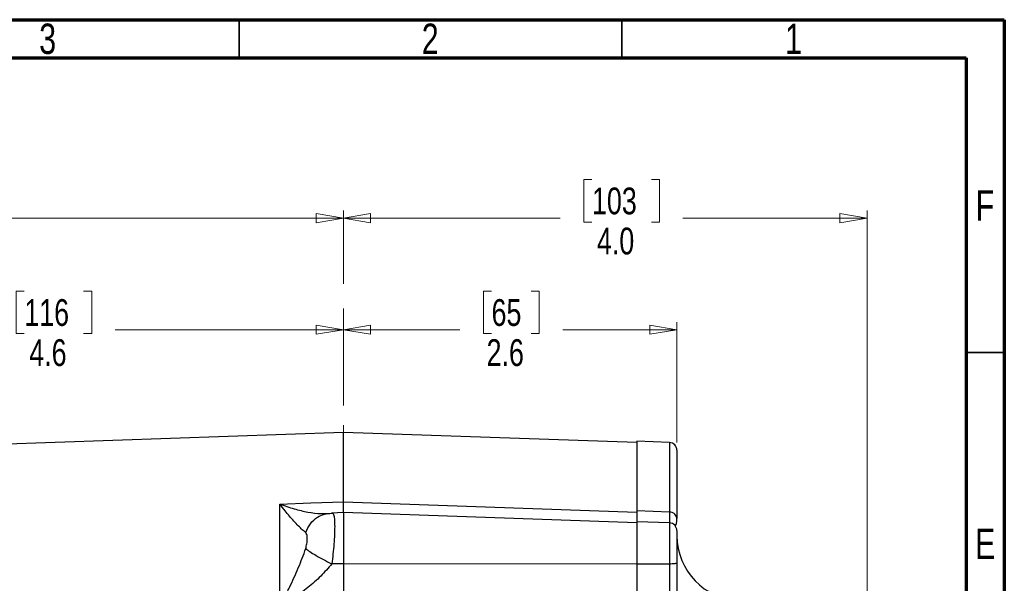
# Model space of a CAD drawing. Header units: inches. Extents: x 0.6 to 16.3, y 0.2 to 11.5.
# Tile 18 of 18: x 11.3 to 16.3, y 8.6 to 11.5. Entities that reach past the tile are written whole.
import ezdxf

# ---------------------------------------------------------------- set-up
doc = ezdxf.new("R2010")
doc.units = ezdxf.units.IN
doc.header["$MEASUREMENT"] = 0
doc.linetypes.add('CENTERX2', pattern=[0.8, 0.5, -0.1, 0.1, -0.1])
doc.styles.add('SLDTEXTSTYLE0', font='TXT', dxfattribs={"width": 0.75})
doc.dimstyles.new('SLDDIMSTYLE0', dxfattribs={"dimtxt": 0.137795, "dimasz": 0.14, "dimexe": 0, "dimexo": 0.0625, "dimgap": 0.034449, "dimtad": 0, "dimdec": 1, "dimlfac": 1.5, "dimrnd": 1e-09, "dimzin": 12, "dimdsep": 46, "dimtxsty": 'SLDTEXTSTYLE0', "dimblk1": 'CLOSED', "dimblk2": 'CLOSED', "dimsah": 1, "dimcen": 0.09, "dimadec": 0, "dimazin": 3, "dimtfac": 1, "dimtdec": 1, "dimtofl": 0, "dimtmove": 0, "dimatfit": 3, "dimldrblk": 'CLOSED', "dimfxl": 0, "dimfrac": 2, "dimtolj": 1, "dimtzin": 12, "dimarcsym": 0})
doc.dimstyles.new('SLDDIMSTYLE3', dxfattribs={"dimtxt": 0.137795, "dimasz": 0.14, "dimexe": 0, "dimexo": 0.0625, "dimgap": 0.034449, "dimtad": 0, "dimdec": 1, "dimlfac": 1.5, "dimrnd": 1e-09, "dimzin": 12, "dimdsep": 46, "dimtxsty": 'SLDTEXTSTYLE0', "dimblk1": 'CLOSED', "dimblk2": 'CLOSED', "dimsah": 1, "dimcen": 0.09, "dimadec": 0, "dimazin": 3, "dimtfac": 1, "dimtofl": 0, "dimtmove": 0, "dimatfit": 3, "dimldrblk": 'CLOSED', "dimfxl": 0, "dimfrac": 2, "dimtolj": 1, "dimtzin": 12, "dimarcsym": 0})
doc.dimstyles.new('SLDDIMSTYLE4', dxfattribs={"dimtxt": 0.137795, "dimasz": 0.14, "dimexe": 0, "dimexo": 0.0625, "dimgap": 0.034449, "dimtad": 0, "dimdec": 1, "dimlfac": 1.5, "dimrnd": 1e-09, "dimzin": 4, "dimdsep": 46, "dimtxsty": 'SLDTEXTSTYLE0', "dimblk1": 'CLOSED', "dimblk2": 'CLOSED', "dimsah": 1, "dimcen": 0.09, "dimadec": 0, "dimazin": 1, "dimtfac": 1, "dimtdec": 1, "dimtofl": 0, "dimtmove": 0, "dimatfit": 3, "dimldrblk": 'CLOSED', "dimfxl": 0, "dimfrac": 2, "dimtolj": 1, "dimtzin": 12, "dimarcsym": 0})

# ---------------------------------------------------------------- blocks, each defined once
blk = doc.blocks.new('_Closed')
at = {"color": 0, "linetype": 'ByBlock', "lineweight": -2}
for p, q in [((-1, 0.166667), (0, 0)), ((-1, 0.166667), (-1, -0.166667)), ((0, 0), (-1, -0.166667)), ((0, 0), (-1, 0))]:
    blk.add_line(p, q, dxfattribs=at)
blk = doc.blocks.new('_D_7')
at = {"color": 7, "linetype": 'Continuous', "lineweight": 0}
for p, q in [((13.6999, 10.0993), (13.6579, 10.0993)), ((13.6579, 10.0993), (13.6579, 9.8806)), ((13.9035, 10.0993), (13.9455, 10.0993)), ((13.9455, 10.0993), (13.9455, 9.8806)), ((14.6538, 9.3201), (14.6538, 9.9402)), ((12.9374, 9.9008), (13.537, 9.9008)), ((13.6579, 9.8806), (13.6999, 9.8806)), ((13.9455, 9.8806), (13.9035, 9.8806)), ((14.6538, 9.9008), (14.0663, 9.9008))]:
    blk.add_line(p, q, dxfattribs=at)
at = {"color": 7, "linetype": 'Continuous', "lineweight": 18, "xscale": 0.14, "yscale": 0.14, "rotation": 180.0000000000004}
blk.add_blockref('_Closed', (12.9374, 9.9008), dxfattribs=at)
at = {"color": 7, "linetype": 'Continuous', "lineweight": 18, "xscale": 0.14, "yscale": 0.14}
blk.add_blockref('_Closed', (14.6538, 9.9008), dxfattribs=at)
at = {"color": 7, "linetype": 'Continuous', "lineweight": 18, "char_height": 0.1378, "attachment_point": 1, "style": 'SLDTEXTSTYLE0'}
for s, insert in [('65', (13.6999, 10.0582)), ('2.6', (13.6744, 9.852))]:
    blk.add_mtext(s, dxfattribs=dict(at, insert=insert))
blk = doc.blocks.new('_D_8')
at = {"color": 7, "linetype": 'Continuous', "lineweight": 0}
for p, q in [((14.2167, 10.6735), (14.1748, 10.6735)), ((14.1748, 10.6735), (14.1748, 10.4547)), ((14.5222, 10.6735), (14.5642, 10.6735)), ((14.5642, 10.6735), (14.5642, 10.4547)), ((12.9374, 10.1367), (12.9374, 10.5144)), ((15.6324, 7.7628), (15.6324, 10.5144)), ((12.9374, 10.475), (14.0539, 10.475)), ((14.1748, 10.4547), (14.2167, 10.4547)), ((14.5642, 10.4547), (14.5222, 10.4547)), ((15.6324, 10.475), (14.685, 10.475))]:
    blk.add_line(p, q, dxfattribs=at)
at = {"color": 7, "linetype": 'Continuous', "lineweight": 18, "xscale": 0.14, "yscale": 0.14, "rotation": 180.0000000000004}
blk.add_blockref('_Closed', (12.9374, 10.475), dxfattribs=at)
at = {"color": 7, "linetype": 'Continuous', "lineweight": 18, "xscale": 0.14, "yscale": 0.14}
blk.add_blockref('_Closed', (15.6324, 10.475), dxfattribs=at)
at = {"color": 7, "linetype": 'Continuous', "lineweight": 18, "char_height": 0.1378, "attachment_point": 1, "style": 'SLDTEXTSTYLE0'}
for s, insert in [('103', (14.2167, 10.6324)), ('4.0', (14.2422, 10.4262))]:
    blk.add_mtext(s, dxfattribs=dict(at, insert=insert))
blk = doc.blocks.new('_D_9')
at = {"color": 7, "linetype": 'Continuous', "lineweight": 0}
for p, q in [((11.2954, 10.0993), (11.2534, 10.0993)), ((11.2534, 10.0993), (11.2534, 9.8806)), ((11.6008, 10.0993), (11.6428, 10.0993)), ((11.6428, 10.0993), (11.6428, 9.8806)), ((9.8921, 8.7782), (9.8921, 9.9402)), ((9.8921, 9.9008), (11.1326, 9.9008)), ((11.2534, 9.8806), (11.2954, 9.8806)), ((11.6428, 9.8806), (11.6008, 9.8806)), ((12.9374, 9.9008), (11.7637, 9.9008))]:
    blk.add_line(p, q, dxfattribs=at)
at = {"color": 7, "linetype": 'Continuous', "lineweight": 18, "xscale": 0.14, "yscale": 0.14, "rotation": 180.0000000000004}
blk.add_blockref('_Closed', (9.8921, 9.9008), dxfattribs=at)
at = {"color": 7, "linetype": 'Continuous', "lineweight": 18, "xscale": 0.14, "yscale": 0.14}
blk.add_blockref('_Closed', (12.9374, 9.9008), dxfattribs=at)
at = {"color": 7, "linetype": 'Continuous', "lineweight": 18, "char_height": 0.1378, "attachment_point": 1, "style": 'SLDTEXTSTYLE0'}
for s, insert in [('116', (11.2954, 10.0582)), ('4.6', (11.3209, 9.852))]:
    blk.add_mtext(s, dxfattribs=dict(at, insert=insert))
blk = doc.blocks.new('_D_10')
at = {"color": 7, "linetype": 'Continuous', "lineweight": 0}
for p, q in [((10.4919, 10.6735), (10.45, 10.6735)), ((10.45, 10.6735), (10.45, 10.4547)), ((10.7974, 10.6735), (10.8394, 10.6735)), ((10.8394, 10.6735), (10.8394, 10.4547)), ((8.5754, 8.948), (8.5754, 10.5144)), ((12.9374, 10.1367), (12.9374, 10.5144)), ((8.5754, 10.475), (10.3291, 10.475)), ((10.45, 10.4547), (10.4919, 10.4547)), ((10.8394, 10.4547), (10.7974, 10.4547)), ((12.9374, 10.475), (10.9602, 10.475))]:
    blk.add_line(p, q, dxfattribs=at)
at = {"color": 7, "linetype": 'Continuous', "lineweight": 18, "xscale": 0.14, "yscale": 0.14, "rotation": 180.0000000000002}
blk.add_blockref('_Closed', (8.5754, 10.475), dxfattribs=at)
at = {"color": 7, "linetype": 'Continuous', "lineweight": 18, "xscale": 0.14, "yscale": 0.14}
blk.add_blockref('_Closed', (12.9374, 10.475), dxfattribs=at)
at = {"color": 7, "linetype": 'Continuous', "lineweight": 18, "char_height": 0.1378, "attachment_point": 1, "style": 'SLDTEXTSTYLE0'}
for s, insert in [('166', (10.4919, 10.6324)), ('6.5', (10.5174, 10.4262))]:
    blk.add_mtext(s, dxfattribs=dict(at, insert=insert))

msp = doc.modelspace()

# ---------------------------------------------------------------- linework, layer by layer
at = {"color": 7, "linetype": 'Continuous', "lineweight": 70}
for p, q in [((0.5906, 11.4961), (16.3386, 11.4961)), ((16.3386, 11.4961), (16.3386, 0.1969)), ((0.7874, 11.2992), (16.1417, 11.2992)), ((16.1417, 11.2992), (16.1417, 0.3937))]:
    msp.add_line(p, q, dxfattribs=at)
at = {"color": 7, "linetype": 'Continuous', "lineweight": 35}
for p, q in [((12.4016, 11.2992), (12.4016, 11.4961)), ((14.3701, 11.2992), (14.3701, 11.4961)), ((16.1417, 9.7835), (16.3386, 9.7835))]:
    msp.add_line(p, q, dxfattribs=at)
at = {"color": 7, "linetype": 'CENTERX2', "lineweight": 18}
msp.add_line((12.9374, 3.9104), (12.9374, 10.0973), dxfattribs=at)
at = {"color": 7, "linetype": 'Continuous', "lineweight": 25}
for p, q in [((12.9374, 9.3727), (10.5763, 9.2902)), ((14.4471, 9.32), (12.9374, 9.3727)), ((12.9374, 9.0153), (12.9374, 9.3727)), ((14.6152, 9.3207), (14.4471, 9.3266)), ((14.4471, 9.3266), (14.4471, 8.9683)), ((12.6099, 9.0038), (12.7708, 9.0094)), ((12.6099, 8.4734), (12.6099, 9.0038)), ((12.7708, 9.0094), (12.9374, 9.0153)), ((12.9374, 9.0153), (14.4471, 8.9623)), ((14.6152, 8.9623), (14.4471, 8.9683)), ((14.4471, 8.9683), (14.4471, 8.9623)), ((12.8849, 8.9552), (12.8416, 8.9522)), ((12.9374, 8.9598), (12.877, 8.9577)), ((14.4471, 8.9071), (12.9374, 8.9598)), ((12.9374, 8.9598), (12.9374, 8.6962)), ((14.4471, 8.9183), (14.4471, 8.9121)), ((14.6152, 8.907), (14.4471, 8.9128)), ((14.4471, 8.9128), (14.4471, 8.695)), ((12.9374, 8.6962), (12.8773, 8.6961)), ((14.4471, 8.6944), (12.9374, 8.6962)), ((14.6152, 8.6949), (14.4471, 8.695))]:
    msp.add_line(p, q, dxfattribs=at)
at = {"color": 8, "linetype": 'Continuous', "lineweight": 25}
for p, q in [((14.6152, 9.3207), (14.6152, 8.9623)), ((14.6152, 8.907), (14.6152, 8.6949))]:
    msp.add_line(p, q, dxfattribs=at)
at = {"color": 7, "linetype": 'Continuous', "lineweight": 25}
for centre, radius, start, end in [((14.6138, 9.2807), 0.04, 0, 88), ((14.6138, 8.867), 0.04, 0, 88), ((14.9871, 8.8407), 0.3333, 180, 268)]:
    msp.add_arc(centre, radius, start, end, dxfattribs=at)
for points, knots in [([(14.6538, 9.2807), (14.6538, 9.2787), (14.6538, 9.2746), (14.6538, 9.2417), (14.6538, 9.1904), (14.6538, 9.1201), (14.6538, 9.0346), (14.6538, 8.9643), (14.6538, 8.9295)], [0, 0, 0, 0, 0.171594, 0.342271, 0.511803, 0.677325, 0.840122, 1, 1, 1, 1]), ([(12.7436, 8.8571), (12.7379, 8.8617), (12.7259, 8.8712), (12.7053, 8.8915), (12.6832, 8.9151), (12.6602, 8.9413), (12.6359, 8.9706), (12.6191, 8.9921), (12.6099, 9.0038)], [0, 0, 0, 0, 0.148634, 0.307878, 0.478548, 0.643401, 0.806559, 1, 1, 1, 1]), ([(12.6099, 9.0038), (12.6347, 8.9951), (12.684, 8.9779), (12.7551, 8.9616), (12.8218, 8.9523), (12.8591, 8.9552), (12.8773, 8.9566)], [0, 0, 0, 0, 0.257956, 0.513515, 0.761774, 1, 1, 1, 1]), ([(12.9374, 8.9584), (12.9374, 8.9583), (12.9374, 8.9578), (12.9374, 8.9668), (12.9374, 8.985), (12.9374, 9.0052), (12.9374, 9.0153)], [0, 0, 0, 0, 0.079364, 0.386232, 0.693106, 1, 1, 1, 1]), ([(14.4471, 8.9683), (14.4471, 8.9571), (14.4471, 8.9366), (14.4471, 8.9215), (14.4471, 8.9185), (14.4471, 8.9183)], [0, 0, 0, 0, 0.526112, 0.974232, 1, 1, 1, 1]), ([(12.7436, 8.8571), (12.7508, 8.873), (12.7652, 8.9049), (12.8007, 8.936), (12.839, 8.954), (12.8645, 8.9558), (12.8773, 8.9566)], [0, 0, 0, 0, 0.279793, 0.559585, 0.779794, 1, 1, 1, 1]), ([(12.8421, 8.9529), (12.8423, 8.953), (12.8429, 8.9534), (12.84, 8.9537), (12.8379, 8.954)], [0, 0, 0, 0, 0.2472043, 1, 1, 1, 1]), ([(12.8803, 8.9565), (12.8817, 8.9572), (12.8835, 8.9582), (12.8845, 8.9551), (12.8848, 8.9545)], [0, 0, 0, 0, 0.775608, 1, 1, 1, 1]), ([(14.6459, 8.8933), (14.6468, 8.8938), (14.649, 8.895), (14.6511, 8.9032), (14.6528, 8.912), (14.6537, 8.9207), (14.6537, 8.9264), (14.6538, 8.9291)], [0, 0, 0, 0, 0.198622, 0.477958, 0.693876, 0.858994, 1, 1, 1, 1]), ([(12.7436, 8.7747), (12.7458, 8.7832), (12.7506, 8.8019), (12.7517, 8.8263), (12.7506, 8.847), (12.7458, 8.8539), (12.7436, 8.8571)], [0, 0, 0, 0, 0.227227, 0.499835, 0.772734, 1, 1, 1, 1]), ([(14.6538, 8.8661), (14.6538, 8.8663), (14.6538, 8.867), (14.6538, 8.86), (14.6538, 8.8457), (14.6538, 8.8245), (14.6538, 8.798), (14.6538, 8.7672), (14.6538, 8.7337), (14.6538, 8.7111), (14.6538, 8.7)], [0, 0, 0, 0, 0.057222, 0.19342, 0.329618, 0.46228, 0.594942, 0.73114, 0.867338, 1, 1, 1, 1]), ([(12.6099, 8.4734), (12.6183, 8.4901), (12.6352, 8.5233), (12.6596, 8.5734), (12.6832, 8.624), (12.7053, 8.6743), (12.7259, 8.7244), (12.7379, 8.7583), (12.7436, 8.7747)], [0, 0, 0, 0, 0.1785462, 0.3565956, 0.5214521, 0.6921189, 0.8513652, 1, 1, 1, 1]), ([(12.7436, 8.7747), (12.7499, 8.7699), (12.7625, 8.7603), (12.7948, 8.7404), (12.8338, 8.7184), (12.8628, 8.7035), (12.8773, 8.6961)], [0, 0, 0, 0, 0.250008, 0.500012, 0.750004, 1, 1, 1, 1]), ([(12.8773, 8.6961), (12.8591, 8.6745), (12.8218, 8.6305), (12.7551, 8.5734), (12.684, 8.5202), (12.6347, 8.4891), (12.6099, 8.4734)], [0, 0, 0, 0, 0.238226, 0.486485, 0.742044, 1, 1, 1, 1]), ([(12.9374, 8.6962), (12.9374, 8.6769), (12.9374, 8.6384), (12.9374, 8.5812), (12.9374, 8.5263), (12.9374, 8.4934), (12.9374, 8.4769)], [0, 0, 0, 0, 0.249999, 0.499991, 0.749988, 1, 1, 1, 1]), ([(14.4471, 8.695), (14.4471, 8.6733), (14.4471, 8.6333), (14.4471, 8.5747), (14.4471, 8.5178), (14.4471, 8.4827), (14.4471, 8.4639)], [0, 0, 0, 0, 0.266854, 0.494133, 0.728007, 1, 1, 1, 1]), ([(14.6152, 8.6949), (14.6152, 8.6764), (14.6152, 8.6433), (14.6153, 8.5991), (14.6153, 8.5626), (14.6153, 8.5339), (14.6152, 8.5065), (14.6152, 8.4836), (14.6152, 8.4685), (14.6152, 8.4621)], [0, 0, 0, 0, 0.2271673, 0.4056622, 0.5434047, 0.6819465, 0.778223, 0.9068661, 1, 1, 1, 1]), ([(14.6538, 8.7), (14.6538, 8.6772), (14.6538, 8.6315), (14.6538, 8.5633), (14.6538, 8.4977), (14.6538, 8.4588), (14.6538, 8.4393)], [0, 0, 0, 0, 0.2500054, 0.5000378, 0.7499991, 1, 1, 1, 1])]:
    msp.add_open_spline(points, degree=3, knots=knots, dxfattribs=at)
at = {"color": 8, "linetype": 'Continuous', "lineweight": 25}
for points, knots in [([(12.8848, 8.9545), (12.8862, 8.9518), (12.8894, 8.9459), (12.892, 8.9231), (12.893, 8.8897), (12.8921, 8.8472), (12.8892, 8.799), (12.8845, 8.7476), (12.8797, 8.7132), (12.8773, 8.6961)], [0, 0, 0, 0, 0.121718, 0.268427, 0.417444, 0.566293, 0.712891, 0.857403, 1, 1, 1, 1]), ([(14.6152, 8.9623), (14.6152, 8.9581), (14.6152, 8.9481), (14.6152, 8.9359), (14.6153, 8.9242), (14.6153, 8.9142), (14.6153, 8.9084), (14.6153, 8.9069), (14.6153, 8.9066)], [0, 0, 0, 0, 0.147005, 0.350059, 0.502025, 0.720703, 0.93812, 1, 1, 1, 1])]:
    msp.add_open_spline(points, degree=3, knots=knots, dxfattribs=at)
at = {"color": 7, "linetype": 'Continuous', "lineweight": 25}
for points in [[(14.6538, 8.9295), (14.6532, 8.9337), (14.652, 8.9421), (14.6432, 8.9528), (14.6305, 8.9605), (14.6203, 8.9617), (14.6152, 8.9623)], [(14.6538, 8.7), (14.6532, 8.6994), (14.652, 8.6981), (14.6432, 8.6964), (14.6305, 8.6952), (14.6203, 8.695), (14.6152, 8.6949)]]:
    msp.add_open_spline(points, degree=3, dxfattribs=at)

# ---------------------------------------------------------------- texts
at = {"color": 7, "linetype": 'Continuous', "lineweight": 0, "char_height": 0.1562, "attachment_point": 2, "style": 'SLDTEXTSTYLE0'}
for s, insert in [('3', (11.4157, 11.476)), ('2', (13.3843, 11.476)), ('1', (15.2543, 11.476)), ('F', (16.2385, 10.6174)), ('E', (16.2405, 8.8775))]:
    msp.add_mtext(s, dxfattribs=dict(at, insert=insert))

# ---------------------------------------------------------------- dimensions: what is measured, and where the dimension line sits
at = {"color": 7, "linetype": 'Continuous', "lineweight": 18}
for base, p1, p2, dimstyle, picture, middle in [((12.9374, 10.475), (8.5754, 8.9086), (12.9374, 10.0973), 'SLDDIMSTYLE0', '_D_10', (10.6447, 10.475)), ((15.6324, 10.475), (12.9374, 10.0973), (15.6324, 7.7234), 'SLDDIMSTYLE4', '_D_8', (14.3695, 10.475)), ((12.9374, 9.9008), (9.8921, 8.7388), (12.9374, 10.0973), 'SLDDIMSTYLE3', '_D_9', (11.4481, 9.9008)), ((14.6538, 9.9008), (12.9374, 10.0973), (14.6538, 9.2807), 'SLDDIMSTYLE3', '_D_7', (13.8017, 9.9008))]:
    dim = msp.add_linear_dim(base=base, p1=p1, p2=p2, dimstyle=dimstyle, dxfattribs=at)
    dim.commit()
    dim.dimension.update_dxf_attribs({"geometry": picture, "text_midpoint": middle, "dimtype": 160})

doc.saveas('drawing.dxf')
